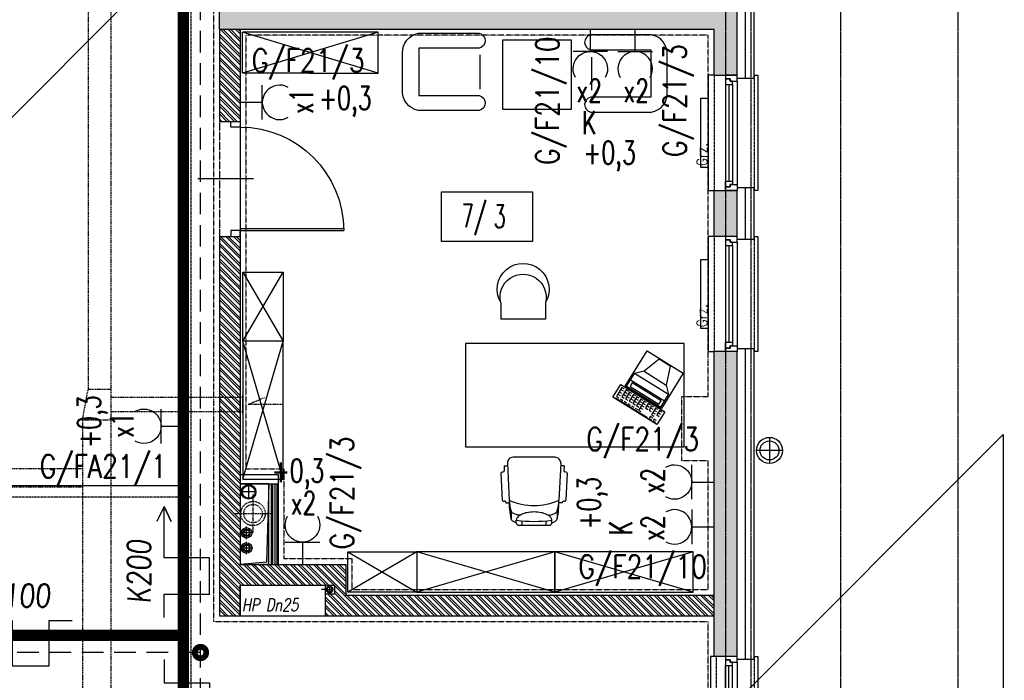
# Model space of a CAD drawing. Extents: x -7228 to 74941, y -112898 to 85621.
# Tile 127 of 256: x 52794 to 53650, y -53594 to -53020. Entities that reach past the tile are written whole.
import ezdxf
from ezdxf.enums import TextEntityAlignment as Align

# ---------------------------------------------------------------- set-up
doc = ezdxf.new("R2010")
doc.units = 0
for name, pattern in [('CENTER', [2, 1.25, -0.25, 0.25, -0.25]), ('DASHDOT', [1, 0.5, -0.25, 0, -0.25]), ('DASHED', [0.75, 0.5, -0.25]), ('DASHED2', [0.375, 0.25, -0.125]), ('DIVIDE', [31.75, 12.7, -6.35, 0, -6.35, 0, -6.35])]:
    doc.linetypes.add(name, pattern=pattern)
doc.layers.get('0').update_dxf_attribs({"color": 101, "linetype": 'CONTINUOUS'})
for name, color, linetype in [('Drz---drzwi', 5, 'CONTINUOUS'), ('E35', 6, 'CONTINUOUS'), ('E50', 3, 'CONTINUOUS'), ('E50kor', 3, 'CONTINUOUS'), ('E90kor', 6, 'CONTINUOUS'), ('Ins-co', 2, 'CONTINUOUS'), ('Ins-kan', 54, 'CONTINUOUS'), ('Ins-ppoz', 240, 'CONTINUOUS'), ('Ins-went', 141, 'CONTINUOUS'), ('Ins-wod', 4, 'CONTINUOUS'), ('Mco-piony', 10, 'CONTINUOUS'), ('Okn---okna', 5, 'CONTINUOUS'), ('Opis-pom', 6, 'CONTINUOUS'), ('Opis_pom_ramka', 6, 'CONTINUOUS'), ('Os-osie glowne', 1, 'CENTER'), ('Sc-beton', 7, 'CONTINUOUS'), ('Sc-beton-hatch', 86, 'CONTINUOUS'), ('Sc-cegla pustak', 42, 'CONTINUOUS'), ('Sc-cegla pustak-hatch', 8, 'CONTINUOUS'), ('Sc-gk', 120, 'CONTINUOUS'), ('Sc-izolacja term-styropian', 151, 'STYROPIAN-KA'), ('Sc-nadproza kon', 5, 'DASHED2'), ('Sc-silikat', 61, 'CONTINUOUS'), ('Suf-widok', 8, 'CONTINUOUS'), ('W-otwor-strop', 1, 'CONTINUOUS'), ('Wyp-meble', 155, 'CONTINUOUS')]:
    doc.layers.add(name, color=color, linetype=linetype)
doc.styles.add('IT12', font='ITALICT.SHX', dxfattribs={"width": 0.8, "height": 0.12})
doc.styles.add('KA wymiar', font='romans.shx', dxfattribs={"width": 0.6})
doc.styles.add('ROMANS', font='romans', dxfattribs={"width": 0.85})
doc.linetypes.add('BATTING', pattern='A,0.0001,-0.1,[134,ltypeshp.shx,S=0.1,R=0,X=-0.1,Y=0],-0.2,[134,ltypeshp.shx,S=0.1,R=180,X=0.1,Y=0],-0.1', length=0.4001)
doc.linetypes.add('STYROPIAN-KA', pattern='A,0.0001,-0.1,[135,ltypeshp.shx,S=0.1,R=0,X=-0.1,Y=0],0,[135,ltypeshp.shx,S=0.1,R=180,X=0.1,Y=0],-0.1', length=0.2001)

# ---------------------------------------------------------------- blocks, each defined once
blk = doc.blocks.new('_0630_DRZWI_90')
at = {"ltscale": 7}
for p, q in [((5, 8), (5, 98)), ((6.8, 8), (6.8, 97.98))]:
    blk.add_line(p, q, dxfattribs=at)
at = {"ltscale": 25}
for p, q in [((50, 19.7), (50, -28.9)), ((5, 8), (0, 8)), ((0, 8), (5, 8)), ((0, 0), (0, 8)), ((5, 0), (0, 0)), ((5, 0), (0, 0)), ((95, 8), (5, 8)), ((5, 8), (5, 0)), ((95, 8), (95, 0)), ((100, 8), (95, 8)), ((95, 0), (100, 0)), ((95, 0), (100, 0)), ((100, 0), (100, 8))]:
    blk.add_line(p, q, dxfattribs=at)
at = {"ltscale": 7}
blk.add_arc((5, 8), 90, 0, 90, dxfattribs=at)
blk = doc.blocks.new('_fiujgfkhjkgcj')
for p, q in [((-18, 0), (-23, 0)), ((-23, 0), (-23, -150)), ((15, 0), (18, 0)), ((18, 0), (18, -150)), ((-10, -142), (-10, -8)), ((-7, -142), (-7, -8)), ((-4, -142), (-4, -8)), ((0, -5), (0, -145)), ((-23, -150), (-18, -150)), ((18, -150), (15, -150))]:
    blk.add_line(p, q)
at = {"linetype": 'DASHED2'}
for p, q in [((-18, 0), (-18, -150)), ((15, 0), (15, -150))]:
    blk.add_line(p, q, dxfattribs=at)
for points in [[(0, -5), (0, 0), (-10, 0), (-10, -3), (-6, -3), (-6, -5)], [(-4, -8), (-4, -5), (-6, -5), (-6, -3), (-10, -3), (-10, -5), (-10, -8)], [(-4, -142), (-4, -145), (-6, -145), (-6, -147), (-10, -147), (-10, -145), (-10, -142)], [(0, -145), (0, -150), (-10, -150), (-10, -147), (-6, -147), (-6, -145)]]:
    blk.add_lwpolyline(points, close=True)
blk = doc.blocks.new('_jdhjxhgjshg')
at = {"linetype": 'DASHED2'}
for p, q in [((-10, 0), (-10, -100)), ((25, 0), (25, -100))]:
    blk.add_line(p, q, dxfattribs=at)
for p, q in [((0, -8), (0, -92)), ((3, -8), (3, -92)), ((6, -8), (6, -92)), ((10, -5), (10, -95))]:
    blk.add_line(p, q)
for points in [[(-10, 0), (-15, 0), (-15, -100), (-10, -100)], [(25, 0), (28, 0), (28, -100), (25, -100)]]:
    blk.add_lwpolyline(points)
for points in [[(10, -5), (10, 0), (0, 0), (0, -3), (4, -3), (4, -5)], [(6, -8), (6, -5), (4, -5), (4, -3), (0, -3), (0, -5), (0, -8)], [(6, -92), (6, -95), (4, -95), (4, -97), (0, -97), (0, -95), (0, -92)], [(10, -95), (10, -100), (0, -100), (0, -97), (4, -97), (4, -95)]]:
    blk.add_lwpolyline(points, close=True)
blk = doc.blocks.new('_opis_pom_metka')
at = {"layer": 'Opis_pom_ramka'}
blk.add_lwpolyline([(-33.13, 0), (32.87, 0), (32.87, -36), (-33.13, -36)], close=True, dxfattribs=at)
at = {"style": 'KA wymiar', "width": 0.6}
blk.add_attdef('KO/', text='', height=16.8, dxfattribs=at).set_placement((3.45, -25.87), align=Align.RIGHT)
blk.add_attdef('NR', (3.8, -26.16), '', height=16.8, dxfattribs=at)
blk = doc.blocks.new('_kdjkgjksjhgkfhh')
for p, q in [((0, 11.25), (0, -11.25)), ((-11.25, 0), (11.25, 0))]:
    blk.add_line(p, q)
for radius in [11.34, 8.25]:
    blk.add_circle((0, 0), radius)
blk = doc.blocks.new('sof11_r')
for p, q in [((19.98, 34.88), (19.38, 34.85)), ((19.38, 34.85), (19.53, 31.85)), ((20.87, 36.93), (20.93, 35.93)), ((45.17, 39.11), (21.82, 37.98)), ((46.23, 38.16), (46.28, 37.16)), ((51.6, 36.44), (47.33, 36.22)), ((51.6, 36.44), (51.76, 33.45)), ((2, 25.76), (4.37, 25.76)), ((12.61, 30.34), (5.61, 30.34)), ((53.8, 33.56), (21.8, 31.85)), ((59.07, -7.89), (59.07, 28.56)), ((0, 23.76), (0, -3.09)), ((2, -5.09), (4.37, -5.09)), ((12.61, -9.66), (5.61, -9.66)), ((19.38, -14.18), (19.53, -11.18)), ((19.98, -14.21), (19.38, -14.18)), ((20.87, -16.26), (20.93, -15.26)), ((53.8, -12.88), (21.8, -11.18)), ((46.23, -17.49), (46.28, -16.49)), ((51.6, -15.77), (47.33, -15.54)), ((51.6, -15.77), (51.76, -12.78)), ((45.17, -18.43), (21.82, -17.31))]:
    blk.add_line(p, q)
for points in [[(2.23, 25.76, -0.030204), (2.78, 27.41, -0.097163), (4.32, 29.79, -0.203453), (5.61, 30.34, -0.203453)], [(4.37, -5.09, 0.184283), (6.75, -4.18, 0.102242), (9.43, -0.57, 0.061197), (10.93, 4.08, 0.047488), (11.52, 10.34, 0.047488), (10.93, 16.59, 0.061197), (9.43, 21.24, 0.102242), (6.75, 24.85, 0.184283), (4.37, 25.76, 0.184283)], [(8.71, 22.55, -0.01879), (8.95, 24.41, -0.054131), (9.78, 27.41, -0.097163), (11.32, 29.79, -0.203453), (12.61, 30.34, -0.203453)], [(2.23, -5.09, 0.030204), (2.78, -6.74, 0.097163), (4.32, -9.12, 0.203453), (5.61, -9.66, 0.203453)], [(8.71, -1.88, 0.01879), (8.95, -3.74, 0.054131), (9.78, -6.74, 0.097163), (11.32, -9.12, 0.203453), (12.61, -9.66, 0.203453)]]:
    blk.add_lwpolyline(points, format="xyb")
for centre, radius, start, end in [((19.93, 35.88), 1, 273.04478, 3.04478), ((21.87, 36.99), 1, 93.04478, 183.04478), ((45.23, 38.11), 1, 3.04478, 93.04478), ((47.28, 37.21), 1, 183.04478, 273.04478), ((2, 23.76), 2, 90, 180), ((122.88, 10.34), 119.5, 172.58553, 187.41447), ((18.77, -22.91), 54.85, 86.83081, 103.88055), ((21.41, 5.61), 26.24, 89.1562, 109.59965), ((68.33, 10.34), 51.27, 155.1826, 204.8174), ((54.07, 28.56), 5, 0, 93.04478), ((1.91, 14.05), 6.89, 73.91414, 106.08586), ((1.91, 6.62), 6.89, 253.91414, 286.08586), ((2, -3.09), 2, 180, 270), ((54.07, -7.89), 5, 266.95522, 0), ((18.77, 43.58), 54.85, 256.11945, 273.16919), ((21.41, 15.06), 26.24, 250.40035, 270.8438), ((19.93, -15.21), 1, 356.95522, 86.95522), ((21.87, -16.31), 1, 176.95522, 266.95522), ((47.28, -16.54), 1, 86.95522, 176.95522), ((45.23, -17.44), 1, 266.95522, 356.95522)]:
    blk.add_arc(centre, radius, start, end)
blk = doc.blocks.new('W046')
for p, q in [((0, 20.9), (0, 0)), ((56.2, 20.9), (56.2, 0)), ((0, 0), (56.2, 0))]:
    blk.add_line(p, q)
for centre, radius, start, end in [((28.1, 37.4), 32.6, 329.5569, 210.4431), ((28.1, 27.7), 28.9, 346.3666, 193.6334)]:
    blk.add_arc(centre, radius, start, end)
blk = doc.blocks.new('C003')
for p, q in [((16.69, 49.33), (11.11, 33.43)), ((28.12, 49.33), (16.69, 49.33)), ((28.12, 49.33), (33.7, 33.43)), ((11.11, 33.43), (4.99, 27.58)), ((4.99, 14.53), (4.99, 27.58)), ((39.82, 27.58), (4.99, 27.58)), ((11.11, 33.43), (33.7, 33.43)), ((33.7, 33.43), (39.82, 27.58)), ((39.82, 14.53), (39.82, 27.58)), ((4.99, 20.88), (39.82, 20.88)), ((4.99, 14.53), (39.82, 14.53))]:
    blk.add_line(p, q)
for points in [[(3.93, 13.95), (3.93, 50), (40.89, 50), (40.89, 13.95)], [(7.62, 19.57), (7.62, 15.91), (37.19, 15.91), (37.19, 19.57)], [(0, 13.07), (45, 13.07), (45, 0), (0, 0)]]:
    blk.add_lwpolyline(points, close=True)
for points in [[(4.5, 11.43), (2.12, 11.43), (2.12, 4.66), (4.5, 4.66)], [(2.12, 9.38), (4.52, 9.38)], [(8.69, 11.43), (6.31, 11.43), (6.31, 4.66), (8.69, 4.66)], [(6.31, 9.38), (8.71, 9.38)], [(12.34, 11.43), (9.96, 11.43), (9.96, 4.66), (12.34, 4.66)], [(9.96, 9.38), (12.36, 9.38)], [(16.17, 11.43), (13.8, 11.43), (13.8, 4.66), (16.17, 4.66)], [(13.8, 9.38), (16.2, 9.38)], [(19.83, 11.43), (17.45, 11.43), (17.45, 4.66), (19.83, 4.66)], [(17.45, 9.38), (19.85, 9.38)], [(23.66, 11.43), (21.28, 11.43), (21.28, 4.66), (23.66, 4.66)], [(21.28, 9.38), (23.68, 9.38)], [(27.22, 11.43), (24.84, 11.43), (24.84, 4.66), (27.22, 4.66)], [(24.84, 9.38), (27.24, 9.38)], [(31.32, 11.43), (28.94, 11.43), (28.94, 7.04), (31.32, 7.04)], [(28.94, 9.38), (31.34, 9.38)], [(34.89, 11.43), (32.51, 11.43), (32.51, 7.04), (34.89, 7.04)], [(32.51, 9.38), (34.91, 9.38)], [(38.81, 11.43), (36.43, 11.43), (36.43, 4.66), (38.81, 4.66)], [(36.43, 9.38), (38.83, 9.38)], [(42.82, 11.43), (40.44, 11.43), (40.44, 7.04), (42.82, 7.04)], [(40.44, 9.38), (42.84, 9.38)], [(2.12, 7.06), (4.52, 7.06)], [(2.12, 4.66), (2.12, 2.24), (4.52, 2.24)], [(2.13, 0.81), (34.83, 0.81)], [(6.31, 7.06), (8.71, 7.06)], [(6.32, 2.23), (8.81, 2.23)], [(9.96, 7.06), (12.36, 7.06)], [(10.06, 2.23), (12.55, 2.23)], [(13.8, 7.06), (16.2, 7.06)], [(13.89, 2.23), (16.39, 2.23)], [(17.45, 7.06), (19.85, 7.06)], [(17.54, 2.23), (20.04, 2.23)], [(21.28, 7.06), (23.68, 7.06)], [(21.38, 2.23), (23.87, 2.23)], [(24.84, 7.06), (27.24, 7.06)], [(24.84, 4.66), (24.84, 2.24), (27.24, 2.24)], [(38.86, 2.87), (36.39, 2.87), (36.39, 0.97), (38.86, 0.97)], [(36.43, 7.06), (38.83, 7.06)], [(42.85, 2.84), (40.44, 2.84), (40.44, 0.97), (42.81, 0.97)]]:
    blk.add_lwpolyline(points)
blk = doc.blocks.new('sza025_r')
for p, q in [((0, 35.74), (118, 0)), ((0, 0), (118, 35.74)), ((0, 35.74), (0, 0)), ((60, 35.74), (0, 35.74)), ((60, 35.74), (118, 35.74)), ((118, 35.74), (118, 0)), ((0, 0), (118, 0))]:
    blk.add_line(p, q)
blk = doc.blocks.new('A$C59F8734F')
at = {"layer": 'Wyp-meble'}
for p, q in [((2396.43, 3502.79), (2396.43, 3472.97)), ((2493.58, 3500.88), (2493.58, 3472.21)), ((2190.28, 3314.01), (2225.28, 3254.01)), ((2190.28, 3254.01), (2225.28, 3314.01)), ((2225.28, 3134.01), (2190.28, 3254.01)), ((2190.28, 3134.01), (2225.28, 3254.01)), ((2341.74, 3070.83), (2281.74, 3035.83)), ((2281.74, 3070.83), (2341.74, 3035.83)), ((2461.74, 3070.83), (2341.74, 3035.83)), ((2461.74, 3035.83), (2341.74, 3070.83)), ((2581.74, 3070.83), (2461.74, 3035.83)), ((2581.74, 3035.83), (2461.74, 3070.83))]:
    blk.add_line(p, q, dxfattribs=at)
for points in [[(2343.35, 3467.37), (2395.8, 3467.37, -0.814277), (2395.8, 3454.53), (2343.14, 3454.53, -0.403655), (2329.21, 3472.6), (2329.21, 3504.17, -0.380123), (2343.14, 3521.59), (2395.8, 3521.59, -0.804356), (2395.8, 3508.53), (2343.45, 3508.53)], [(2545.21, 3465.96), (2492.77, 3465.96, 0.814277), (2492.77, 3453.11), (2545.43, 3453.11, 0.403655), (2559.35, 3471.19), (2559.35, 3502.76, 0.380123), (2545.43, 3520.18), (2492.77, 3520.18, 0.804356), (2492.77, 3507.12), (2545.11, 3507.12)]]:
    blk.add_lwpolyline(points, format="xyb", close=True, dxfattribs=at)
for points in [[(2416.17, 3455.58), (2476.17, 3455.58), (2476.17, 3515.58), (2416.17, 3515.58)], [(2190.28, 3314.01), (2225.28, 3314.01), (2225.28, 3254.01), (2190.28, 3254.01)], [(2225.28, 3254.01), (2190.28, 3254.01), (2190.28, 3134.01), (2225.28, 3134.01)], [(2384, 3162), (2574, 3162), (2574, 3252), (2384, 3252)], [(2341.74, 3070.83), (2341.74, 3035.83), (2281.74, 3035.83), (2281.74, 3070.83)], [(2341.74, 3070.83), (2341.74, 3035.83), (2461.74, 3035.83), (2461.74, 3070.83)], [(2461.74, 3070.83), (2461.74, 3035.83), (2581.74, 3035.83), (2581.74, 3070.83)]]:
    blk.add_lwpolyline(points, close=True, dxfattribs=at)
for name, p, rotation in [('sza025_r', (2307.89, 3522.48), 180), ('C003', (2512.13, 3205.17), 328.2416285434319), ('sof11_r', (2453.88, 3093.98), 90)]:
    blk.add_blockref(name, p, dxfattribs=dict(at, rotation=rotation))
at = {"layer": 'Wyp-meble', "xscale": -0.6929999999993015, "yscale": 0.6929999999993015, "zscale": 0.6930000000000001}
blk.add_blockref('W046', (2453.48, 3273.01), dxfattribs=at)
blk = doc.blocks.new('g2')
at = {"layer": 'E35'}
blk.add_line((15, 19.27), (-15, 19.27), dxfattribs=at)
blk.add_arc((0, 34.27), 15, 150, 30, dxfattribs=at)
at = {"layer": 'E50'}
blk.add_line((0, 19.27), (0, 0), dxfattribs=at)

msp = doc.modelspace()

# ---------------------------------------------------------------- hatches: boundary and pattern name
at = {"layer": 'Sc-beton-hatch'}
h = msp.add_hatch(dxfattribs=at)
h.set_pattern_fill('ANSI33', color=256, style=0)
h.paths.add_polyline_path([(51487.547, -51608.711), (51427.547, -51608.711), (51427.547, -51668.711), (51447.547, -51668.711), (51447.547, -51628.711), (51487.547, -51628.711)])
h.paths.add_polyline_path([(51822.547, -51608.711), (51722.547, -51608.711), (51722.547, -51628.711), (51762.547, -51628.711), (51762.547, -52190.711), (51782.547, -52190.711), (51782.547, -52038.711), (52169.547, -52038.711), (52169.547, -52018.711), (51782.547, -52018.711), (51782.547, -51628.711), (51822.547, -51628.711)])
h.paths.add_polyline_path([(51447.547, -51939.711), (51427.547, -51939.711), (51427.547, -52039.711), (51447.547, -52039.711)])
h.paths.add_polyline_path([(52347.547, -51608.711), (52268.547, -51608.711), (52268.547, -51628.711), (52347.547, -51628.711)])
h.paths.add_polyline_path([(52787.547, -51608.711), (52687.547, -51608.711), (52687.547, -51628.711), (52727.547, -51628.711), (52727.547, -51827.711), (52747.547, -51827.711), (52747.547, -51628.711), (52787.547, -51628.711)])
h.paths.add_polyline_path([(52807.547, -52018.711), (52747.547, -52018.711), (52747.547, -51927.711), (52727.547, -51927.711), (52727.547, -52018.711), (52599.485, -52018.711), (52599.485, -52038.711), (52807.547, -52038.711)])
h.paths.add_polyline_path([(52499.485, -52018.711), (52269.547, -52018.711), (52269.547, -52038.711), (52499.485, -52038.711)])
h.paths.add_polyline_path([(52747.547, -52350.711), (52712.547, -52350.711), (52712.547, -52385.711), (52747.547, -52385.711)])
h.paths.add_polyline_path([(53417.547, -51508.711), (53397.547, -51508.711), (53397.547, -51608.711), (53347.547, -51608.711), (53347.547, -51628.711), (53397.547, -51628.711), (53397.547, -52018.711), (52907.547, -52018.711), (52907.547, -52038.711), (53397.547, -52038.711), (53397.547, -52438.711), (53417.547, -52438.711)])
h.paths.add_polyline_path([(53439.547, -51508.711), (53419.547, -51508.711), (53419.547, -52278.711), (53439.547, -52278.711)])
h.paths.add_polyline_path([(53417.547, -52708.711), (53397.547, -52708.711), (53397.547, -52778.711), (53417.547, -52778.711)])
h.paths.add_polyline_path([(53417.547, -52858.711), (53397.547, -52858.711), (53397.547, -53008.711), (52967.547, -53008.711), (52967.547, -53028.711), (53397.547, -53028.711), (53397.547, -53068.711), (53417.547, -53068.711)])
h.paths.add_polyline_path([(53417.547, -53168.711), (53397.547, -53168.711), (53397.547, -53208.711), (53417.547, -53208.711)])
h.paths.add_polyline_path([(53417.547, -53308.711), (53397.547, -53308.711), (53397.547, -53573.711), (53417.547, -53573.711)])
h.paths.add_polyline_path([(52747.547, -53008.711), (52727.547, -53008.711), (52727.547, -53028.711), (52727.547, -53323.711), (52707.547, -53323.711), (52707.547, -53343.711), (52747.547, -53343.711)])
h.paths.add_polyline_path([(52727.547, -53008.711), (52707.547, -53008.711), (52707.547, -53028.711), (52727.547, -53028.711)], flags=16)
h.paths.add_polyline_path([(52573.547, -53323.711), (52520.547, -53323.711), (52520.547, -53028.711), (52505.547, -53028.711), (52505.547, -53323.711), (52485.547, -53323.711), (52485.547, -53343.711), (52573.547, -53343.711)])
h.paths.add_polyline_path([(52573.547, -53008.711), (52485.547, -53008.711), (52485.547, -53028.711), (52573.547, -53028.711)])
h.paths.add_polyline_path([(52351.547, -53008.711), (52298.547, -53008.711), (52298.547, -53028.711), (52351.547, -53028.711)], flags=17)
h.paths.add_polyline_path([(52298.547, -53008.711), (51987.547, -53008.711), (51987.547, -52350.711), (51900.047, -52350.711), (51900.047, -52370.711), (51967.547, -52370.711), (51967.547, -53008.711), (51447.547, -53008.711), (51447.547, -52968.711), (51427.547, -52968.711), (51427.547, -53068.711), (51447.547, -53068.711), (51447.547, -53028.711), (51967.547, -53028.711), (51967.547, -53538.711), (51987.547, -53538.711), (51987.547, -53028.711), (52278.547, -53028.711), (52278.547, -53343.711), (52298.547, -53343.711), (52351.547, -53343.711), (52351.547, -53323.711), (52298.547, -53323.711)])
h.paths.add_polyline_path([(51800.047, -52350.711), (51782.547, -52350.711), (51782.547, -52345.711), (51762.547, -52345.711), (51762.547, -52350.711), (51447.547, -52350.711), (51447.547, -52330.711), (51427.547, -52330.711), (51427.547, -52568.711), (51447.547, -52568.711), (51447.547, -52370.711), (51800.047, -52370.711)])
h.paths.add_polyline_path([(51447.547, -52718.711), (51427.547, -52718.711), (51427.547, -52818.711), (51447.547, -52818.711)])
h.paths.add_polyline_path([(51447.547, -53218.711), (51427.547, -53218.711), (51427.547, -53415.711), (51447.547, -53415.711)], flags=17)
h.paths.add_polyline_path([(51447.547, -53505.711), (51427.547, -53505.711), (51427.547, -53548.711), (51447.547, -53548.711)])
h.paths.add_polyline_path([(52024.547, -53758.711), (51447.547, -53758.711), (51447.547, -53698.711), (51427.547, -53698.711), (51427.547, -53778.711), (52024.547, -53778.711)])
h.paths.add_polyline_path([(52787.547, -53758.711), (52174.547, -53758.711), (52174.547, -53778.711), (52727.547, -53778.711), (52727.547, -54010.711), (52747.547, -54010.711), (52747.547, -53778.711), (52787.547, -53778.711)])
h.paths.add_polyline_path([(53025.547, -53758.711), (52922.547, -53758.711), (52922.547, -53778.711), (53025.547, -53778.711)])
h.paths.add_polyline_path([(53244.547, -53758.711), (53150.547, -53758.711), (53150.547, -53778.711), (53244.547, -53778.711)])
h.paths.add_polyline_path([(53417.547, -53723.711), (53397.547, -53723.711), (53397.547, -53758.711), (53349.547, -53758.711), (53349.547, -53778.711), (53397.547, -53778.711), (53397.547, -54383.711), (53417.547, -54383.711)])
h.paths.add_polyline_path([(52747.547, -54110.711), (52727.547, -54110.711), (52727.547, -54305.711), (52747.547, -54305.711)])
h.paths.add_polyline_path([(52747.547, -54405.711), (52727.547, -54405.711), (52727.547, -54508.711), (52314.153, -54508.711, -0.1551034), (52317.392, -54518.903, -0.1483474), (52314.417, -54528.711), (52727.547, -54528.711), (52727.547, -54588.711), (52747.547, -54588.711)])
h.paths.add_polyline_path([(52314.153, -54508.711), (52312.287, -54508.711), (52312.287, -54528.711), (52314.417, -54528.711, 0.1483474), (52317.392, -54518.903, 0.1551034)])
h.paths.add_polyline_path([(52287.287, -54508.711), (52285.327, -54508.711, 0.1551034), (52282.087, -54518.903, 0.1483474), (52285.062, -54528.711), (52287.287, -54528.711)])
h.paths.add_polyline_path([(52285.327, -54508.711), (52218.547, -54508.711), (52218.547, -54528.711), (52285.062, -54528.711, -0.1483474), (52282.087, -54518.903, -0.1551034)])
h.paths.add_polyline_path([(51997.547, -54508.711), (51987.547, -54508.711), (51947.547, -54508.711), (51947.547, -54533.711), (51987.547, -54533.711), (51997.547, -54533.711)])
h.paths.add_polyline_path([(51507.547, -54508.711), (51427.547, -54508.711), (51427.547, -54528.711), (51507.547, -54528.711)])
h.paths.add_polyline_path([(51547.547, -55013.711), (51527.547, -55013.711), (51527.547, -55046.711), (51547.547, -55046.711)])
h.paths.add_polyline_path([(52790.547, -55158.711), (52747.547, -55158.711), (52747.547, -55068.711), (52727.547, -55068.711), (52727.547, -55158.711), (51547.547, -55158.711), (51547.547, -55143.711), (51527.547, -55143.711), (51527.547, -55158.711), (51287.547, -55158.711), (51287.547, -55183.711), (52790.547, -55183.711)])
h.paths.add_polyline_path([(51237.547, -55158.711), (51187.547, -55158.711), (51187.547, -55183.711), (51237.547, -55183.711)])
h.paths.add_polyline_path([(51137.547, -55158.711), (51087.547, -55158.711), (51087.547, -55183.711), (51137.547, -55183.711)])
h.paths.add_polyline_path([(51037.547, -55158.711), (50987.547, -55158.711), (50987.547, -55183.711), (51037.547, -55183.711)])
h.paths.add_polyline_path([(50937.547, -55158.711), (50897.547, -55158.711), (50897.547, -56065.711), (50997.547, -56065.711), (50997.547, -56080.711), (51017.547, -56080.711), (51017.547, -56045.711), (50917.547, -56045.711), (50917.547, -55183.711), (50937.547, -55183.711)])
h.paths.add_polyline_path([(51602.547, -56198.711), (51017.547, -56198.711), (51017.547, -56180.711), (50997.547, -56180.711), (50997.547, -56198.711), (50797.547, -56198.711), (50797.547, -56553.711), (51527.547, -56553.711), (51527.547, -56593.711), (51547.547, -56593.711), (51547.547, -56553.711), (51599.547, -56553.711), (51599.547, -56533.711), (51547.547, -56533.711), (51547.547, -56378.711), (51527.547, -56378.711), (51527.547, -56533.711), (50817.547, -56533.711), (50817.547, -56218.711), (51527.547, -56218.711), (51527.547, -56228.711), (51547.547, -56228.711), (51547.547, -56218.711), (51602.547, -56218.711)])
h.paths.add_polyline_path([(52327.547, -56533.711), (51827.547, -56533.711), (51827.547, -56445.711), (51807.547, -56445.711), (51807.547, -56533.711), (51754.547, -56533.711), (51754.547, -56553.711), (51807.547, -56553.711), (51807.547, -56593.711), (51827.547, -56593.711), (51827.547, -56553.711), (52327.547, -56553.711)])
h.paths.add_polyline_path([(52507.547, -56198.711), (51752.547, -56198.711), (51752.547, -56218.711), (52507.547, -56218.711)])
h.paths.add_polyline_path([(52794.547, -56533.711), (52747.547, -56533.711), (52747.547, -56419.211), (52727.547, -56419.211), (52727.547, -56533.711), (52607.547, -56533.711), (52607.547, -56553.711), (52794.547, -56553.711)])
h.paths.add_polyline_path([(52819.547, -56528.711), (52794.547, -56528.711), (52794.547, -56553.711), (52819.547, -56553.711)])
h.paths.add_polyline_path([(52747.547, -55693.711), (52727.547, -55693.711), (52727.547, -56289.211), (52747.547, -56289.211)])
h.paths.add_polyline_path([(52970.047, -56528.711), (52945.047, -56528.711), (52945.047, -56553.711), (52970.047, -56553.711)])
h.paths.add_polyline_path([(53120.047, -56528.711), (53095.047, -56528.711), (53095.047, -56553.711), (53120.047, -56553.711)])
h.paths.add_polyline_path([(53270.047, -56528.711), (53245.047, -56528.711), (53245.047, -56553.711), (53270.047, -56553.711)])
h.paths.add_polyline_path([(53382.547, -56533.711), (53337.547, -56533.711), (53337.547, -56553.711), (53382.547, -56553.711)])
h.paths.add_polyline_path([(53417.547, -56518.711), (53382.547, -56518.711), (53382.547, -56553.711), (53417.547, -56553.711)])
h.paths.add_polyline_path([(53417.547, -56456.711), (53397.547, -56456.711), (53397.547, -56518.711), (53417.547, -56518.711)])
h.paths.add_polyline_path([(53417.547, -56381.211), (53392.547, -56381.211), (53392.547, -56406.211), (53417.547, -56406.211)])
h.paths.add_polyline_path([(53417.547, -56231.211), (53392.547, -56231.211), (53392.547, -56256.211), (53417.547, -56256.211)])
h.paths.add_polyline_path([(53417.547, -56081.211), (53392.547, -56081.211), (53392.547, -56106.211), (53417.547, -56106.211)])
h.paths.add_polyline_path([(53417.547, -55931.211), (53392.547, -55931.211), (53392.547, -55956.211), (53417.547, -55956.211)])
h.paths.add_polyline_path([(53417.547, -55806.211), (53397.547, -55806.211), (53397.547, -55826.211), (53417.547, -55826.211)])
h.paths.add_polyline_path([(53417.547, -55781.211), (53392.547, -55781.211), (53392.547, -55806.211), (53417.547, -55806.211)])
h.paths.add_polyline_path([(53417.547, -55598.711), (53397.547, -55598.711), (53397.547, -55781.211), (53417.547, -55781.211)])
h.paths.add_polyline_path([(53417.547, -55398.711), (53382.547, -55398.711), (53382.547, -55363.711), (53362.547, -55363.711), (53362.547, -55418.711), (53397.547, -55418.711), (53397.547, -55448.711), (53417.547, -55448.711)])
h.paths.add_polyline_path([(53382.547, -55103.211), (53362.547, -55103.211), (53362.547, -55158.711), (52925.547, -55158.711), (52925.547, -55183.711), (53362.547, -55183.711), (53362.547, -55213.711), (53382.547, -55213.711), (53382.547, -55183.711)])
h.paths.add_polyline_path([(52747.547, -54693.711), (52727.547, -54693.711), (52727.547, -54918.711), (52747.547, -54918.711)])
h.paths.add_polyline_path([(53382.547, -54696.711), (53417.547, -54696.711), (53417.547, -54653.711), (53397.547, -54653.711), (53397.547, -54676.711), (53362.547, -54676.711), (53362.547, -54983.211), (53382.547, -54983.211)])
h.paths.add_polyline_path([(53417.547, -54483.711), (53397.547, -54483.711), (53397.547, -54553.711), (53417.547, -54553.711)])
at = {"layer": 'Sc-cegla pustak-hatch'}
h = msp.add_hatch(dxfattribs=at)
h.set_pattern_fill('ANSI32', color=256, scale=0.5, angle=90, style=0)
h.paths.add_polyline_path([(51447.547, -52310.711), (51427.547, -52310.711), (51427.547, -52330.711), (51447.547, -52330.711)])
h.paths.add_polyline_path([(52347.547, -51628.711), (52329.547, -51628.711), (52329.547, -51827.711), (52347.547, -51827.711)])
h.paths.add_polyline_path([(52472.547, -51947.711), (52347.547, -51947.711), (52347.547, -51927.711), (52329.547, -51927.711), (52329.547, -52018.711), (52347.547, -52018.711), (52347.547, -51965.711), (52454.547, -51965.711), (52454.547, -52018.711), (52472.547, -52018.711)])
h.paths.add_polyline_path([(53066.547, -52038.711), (53048.547, -52038.711), (53048.547, -52090.711), (52985.547, -52090.711), (52985.547, -52038.711), (52967.547, -52038.711), (52967.547, -52113.711), (52985.547, -52113.711), (52985.547, -52108.711), (53066.547, -52108.711)])
h.paths.add_polyline_path([(52985.547, -52213.711), (52967.547, -52213.711), (52967.547, -52888.711), (52985.547, -52888.711), (52985.547, -52758.711), (53397.547, -52758.711), (53397.547, -52740.711), (52985.547, -52740.711)])
h.paths.add_polyline_path([(52985.547, -53028.711), (52967.547, -53028.711), (52967.547, -53108.711), (52985.547, -53108.711)])
h.paths.add_polyline_path([(52985.547, -52988.711), (52967.547, -52988.711), (52967.547, -53008.711), (52985.547, -53008.711)])
h.paths.add_polyline_path([(52985.547, -53208.711), (52967.547, -53208.711), (52967.547, -53538.711), (52985.547, -53538.711), (52985.547, -53511.711), (53067.547, -53511.711), (53067.547, -53519.711), (53059.547, -53519.711), (53059.547, -53538.711), (53397.547, -53538.711), (53397.547, -53520.711), (53077.547, -53520.711), (53077.547, -53493.711), (52985.547, -53493.711)])
h.paths.add_polyline_path([(52296.547, -53510.711), (52278.547, -53510.711), (52278.547, -53520.711), (52095.547, -53520.711), (52095.547, -53252.711), (52077.547, -53252.711), (52077.547, -53520.711), (51987.547, -53520.711), (51987.547, -53538.711), (52278.547, -53538.711), (52278.547, -53581.211), (52296.547, -53581.211)])
h.paths.add_polyline_path([(52296.547, -53343.711), (52278.547, -53343.711), (52278.547, -53410.711), (52296.547, -53410.711)])
h.paths.add_polyline_path([(51967.547, -53520.711), (51942.547, -53520.711), (51942.547, -53538.711), (51967.547, -53538.711)])
h.paths.add_polyline_path([(51842.547, -53520.711), (51447.547, -53520.711), (51447.547, -53538.711), (51842.547, -53538.711)])
h.paths.add_polyline_path([(51445.547, -53778.711), (51427.547, -53778.711), (51427.547, -53898.711), (51445.547, -53898.711)])
h.paths.add_polyline_path([(51445.547, -54048.711), (51427.547, -54048.711), (51427.547, -54113.711), (51445.547, -54113.711)])
h.paths.add_polyline_path([(51445.547, -54263.711), (51427.547, -54263.711), (51427.547, -54328.711), (51445.547, -54328.711)])
h.paths.add_polyline_path([(51445.547, -54478.711), (51427.547, -54478.711), (51427.547, -54508.711), (51445.547, -54508.711)])
h.paths.add_polyline_path([(51445.547, -54528.711), (51427.547, -54528.711), (51427.547, -54543.711), (51445.547, -54543.711)])
h.paths.add_polyline_path([(51445.547, -54693.711), (51427.547, -54693.711), (51427.547, -54758.711), (51445.547, -54758.711)])
h.paths.add_polyline_path([(51445.547, -54908.711), (51427.547, -54908.711), (51427.547, -55031.711), (51527.547, -55031.711), (51527.547, -55013.711), (51445.547, -55013.711)])
h.paths.add_polyline_path([(52352.547, -54886.711), (52296.547, -54886.711), (52296.547, -54536.264, -0.2026768), (52285.062, -54528.711), (52278.547, -54528.711), (52278.547, -54904.711), (52352.547, -54904.711)])
h.paths.add_polyline_path([(52727.547, -54886.711), (52527.547, -54886.711), (52527.547, -54528.711), (52509.547, -54528.711), (52509.547, -54886.711), (52452.547, -54886.711), (52452.547, -54904.711), (52727.547, -54904.711)])
h.paths.add_polyline_path([(52727.547, -54210.711), (52369.547, -54210.711), (52369.547, -54127.711), (52296.547, -54127.711), (52296.547, -53778.711), (52278.547, -53778.711), (52278.547, -54508.711), (52285.327, -54508.711, -0.1958107), (52296.547, -54501.541), (52296.547, -54145.711), (52351.547, -54145.711), (52351.547, -54508.711), (52369.547, -54508.711), (52369.547, -54228.711), (52727.547, -54228.711)])
h.paths.add_polyline_path([(52296.547, -54501.541, 0.1514484), (52287.287, -54506.391), (52296.547, -54506.391)], flags=17)
h.paths.add_polyline_path([(52296.547, -54506.391), (52287.287, -54506.391), (52287.287, -54508.711), (52296.547, -54508.711)], flags=17)
h.paths.add_polyline_path([(52507.547, -55183.711), (52489.547, -55183.711), (52489.547, -55213.711), (52507.547, -55213.711)])
h.paths.add_polyline_path([(52507.547, -55363.711), (52489.547, -55363.711), (52489.547, -56198.711), (52507.547, -56198.711)])
h.paths.add_polyline_path([(52790.547, -55693.711), (52747.547, -55693.711), (52747.547, -55711.711), (52790.547, -55711.711)])
h.paths.add_polyline_path([(53197.547, -55693.711), (52985.547, -55693.711), (52967.547, -55693.711), (52940.547, -55693.711), (52940.547, -55711.711), (53197.547, -55711.711)])
h.paths.add_polyline_path([(52985.547, -55418.711), (53207.547, -55418.711), (53207.547, -55400.711), (52967.547, -55400.711), (52967.547, -55693.711), (52985.547, -55693.711)])
h.paths.add_polyline_path([(53362.547, -55400.711), (53307.547, -55400.711), (53307.547, -55418.711), (53362.547, -55418.711)])
h.paths.add_polyline_path([(52985.547, -55018.711), (52967.547, -55018.711), (52967.547, -55158.711), (52985.547, -55158.711)])
h.paths.add_polyline_path([(52985.547, -54694.711), (53362.547, -54694.711), (53362.547, -54676.711), (52985.547, -54676.711), (52985.547, -54405.711), (52967.547, -54405.711), (52967.547, -54918.711), (52985.547, -54918.711)])
h.paths.add_polyline_path([(53397.547, -54210.711), (53012.547, -54210.711), (53012.547, -54118.711), (52985.547, -54118.711), (52985.547, -54096.711), (52967.547, -54096.711), (52967.547, -54136.711), (52994.547, -54136.711), (52994.547, -54210.711), (52967.547, -54210.711), (52967.547, -54305.711), (52985.547, -54305.711), (52985.547, -54228.711), (53397.547, -54228.711)])
h.paths.add_polyline_path([(52985.547, -53778.711), (52967.547, -53778.711), (52967.547, -54006.711), (52985.547, -54006.711)])
h.paths.add_polyline_path([(52296.547, -53716.211), (52278.547, -53716.211), (52278.547, -53758.711), (52296.547, -53758.711)])
at = {"layer": 'W-otwor-strop'}
msp.add_hatch(color=256, dxfattribs=at).paths.add_polyline_path([(52985.547, -53493.711), (53010.547, -53493.711), (53010.547, -53423.711), (53008.547, -53491.711)])

# ---------------------------------------------------------------- linework, layer by layer
at = {"layer": 'E35'}
for p, q in [((52309.369, -53582.489), (53649.959, -52241.899)), ((53649.014, -53380.744), (53008.047, -54021.711)), ((53649.014, -53380.744), (53649.014, -54141.738))]:
    msp.add_line(p, q, dxfattribs=at)
at = {"layer": 'E50kor', "linetype": 'DASHED2', "ltscale": 75}
for p, q in [((52951.076, -55355.101), (52951.076, -52048.266)), ((52951.076, -53570.355), (51514.771, -53570.355))]:
    msp.add_line(p, q, dxfattribs=at)
at = {"layer": 'E50kor', "const_width": 10}
for points in [[(52936.076, -55340.101), (52936.076, -52063.266)], [(52936.076, -53555.355), (51514.771, -53555.355)]]:
    msp.add_lwpolyline(points, dxfattribs=at)
at = {"layer": 'E50kor', "linetype": 'DASHED2', "const_width": 10}
msp.add_lwpolyline([(52948.576, -53570.355, 1), (52953.576, -53570.355, 1)], format="xyb", close=True, dxfattribs=at)
at = {"layer": 'E90kor', "ltscale": 15}
for points in [[(52919.425, -53539.916), (52919.425, -53519.59), (52958.833, -53519.59), (52958.833, -53487.977), (52919.425, -53487.977), (52919.425, -53443.424), (52925.665, -53456.588), (52919.425, -53443.424), (52913.185, -53456.588)], [(52839.49, -53542.698), (52819.165, -53542.698), (52819.165, -53582.106), (52787.551, -53582.106), (52787.551, -53542.698), (52742.998, -53542.698), (52756.163, -53548.938), (52742.998, -53542.698), (52756.163, -53536.458)], [(52919.425, -53576.412), (52919.425, -53596.737), (52958.833, -53596.737), (52958.833, -53628.351), (52919.425, -53628.351), (52919.425, -53672.904), (52925.665, -53659.74), (52919.425, -53672.904), (52913.185, -53659.74)]]:
    msp.add_lwpolyline(points, dxfattribs=at)
at = {"layer": 'Ins-co'}
for p, q in [((52932.547, -52133.298), (52932.547, -54015.578)), ((52932.547, -53425.47), (52452.553, -53425.47)), ((52991.112, -53471.792, 0), (52991.112, -53460.892, 0)), ((52996.562, -53466.342, 0), (52985.662, -53466.342, 0)), ((52996.563, -53479.505, 0), (52985.663, -53479.505, 0)), ((52991.113, -53484.955, 0), (52991.113, -53474.055, 0)), ((52991.113, -53479.505, 0), (52991.113, -53479.505, 0))]:
    msp.add_line(p, q, dxfattribs=at)
at = {"layer": 'Ins-co', "linetype": 'DASHED', "ltscale": 0.5}
for p, q in [((52942.547, -52243.619), (52942.547, -53435.47)), ((52942.547, -53435.47), (52442.553, -53435.47)), ((52942.547, -53435.47), (52942.547, -54025.578))]:
    msp.add_line(p, q, dxfattribs=at)
at = {"layer": 'Ins-co'}
for points in [[(53386.049, -53088.711), (53392.449, -53088.711), (53392.449, -53148.711), (53386.049, -53148.711)], [(53386.049, -53228.711), (53392.449, -53228.711), (53392.449, -53288.711), (53386.049, -53288.711)]]:
    msp.add_lwpolyline(points, close=True, dxfattribs=at)
for centre, radius in [((52991.112, -53466.342, 0), 4.53), ((52991.112, -53466.342, 0), 3.2), ((52991.112, -53466.342, 0), 2.6), ((52991.113, -53479.505, 0), 4.53), ((52991.113, -53479.505, 0), 3.2), ((52991.113, -53479.505, 0), 2.6)]:
    msp.add_circle(centre, radius, dxfattribs=at)
at = {"layer": 'Ins-kan', "linetype": 'Continuous', "ltscale": 0.3}
for p, q in [((52992.946, -53437.117), (52992.946, -53424.517)), ((52999.246, -53430.817), (52986.646, -53430.817))]:
    msp.add_line(p, q, dxfattribs=at)
for radius in [6.3, 5.5]:
    msp.add_circle((52992.946, -53430.817), radius, dxfattribs=at)
at = {"layer": 'Ins-ppoz'}
for p, q in [((53061.263, -53515.52), (53056.399, -53515.52)), ((53060.263, -53515.52), (53066.263, -53515.52)), ((53063.263, -53512.52), (53063.263, -53518.52))]:
    msp.add_line(p, q, dxfattribs=at)
msp.add_lwpolyline([(52985.547, -53538.711), (52985.547, -53511.711), (53059.547, -53511.711), (53059.547, -53538.711)], close=True, dxfattribs=at)
for centre, radius in [((53063.24, -53515.52), 2.55), ((53063.263, -53515.52), 2)]:
    msp.add_circle(centre, radius, dxfattribs=at)
at = {"layer": 'Ins-went', "linetype": 'DASHED', "ltscale": 2}
for p, q in [((52873.447, -53731.736), (52873.447, -52144.189)), ((52848.447, -53368.036), (52853.447, -53341.536)), ((52853.447, -53341.536), (52873.447, -53341.536)), ((52873.447, -53348.486), (52985.547, -53348.486)), ((52985.547, -53360.986), (52985.547, -53348.486)), ((52985.547, -53348.486), (52987.547, -53348.486)), ((52985.547, -53348.486), (52985.547, -53360.986)), ((52987.547, -53346.736), (52987.547, -53362.736)), ((52873.447, -53360.986), (52985.547, -53360.986)), ((52985.547, -53360.986), (52987.547, -53360.986)), ((52848.447, -53410.636), (52116.847, -53410.636)), ((52848.447, -53426.636), (52145.347, -53426.636)), ((52996.702, -53432.949), (52996.702, -53466.205)), ((52980.074, -53449.577), (53013.33, -53449.577))]:
    msp.add_line(p, q, dxfattribs=at)
for points in [[(52853.447, -52139.189), (52853.447, -53341.536)], [(53022.785, -53354.736), (52992.547, -53354.736), (53006.561, -53348.713)], [(52848.447, -53368.036), (52873.447, -53368.036)], [(52848.447, -53368.036), (52848.447, -53762.236)]]:
    msp.add_lwpolyline(points, dxfattribs=at)
for radius in [10.56, 8]:
    msp.add_circle((52996.702, -53449.577), radius, dxfattribs=at)
at = {"layer": 'Mco-piony', "linetype": 'DASHED', "ltscale": 0.5}
msp.add_line((52991.113, -53484.505, 0), (52991.113, -53484.505, 0), dxfattribs=at)
at = {"layer": 'Os-osie glowne'}
for points in [[(53407.547, -51086.711), (53407.547, -57063.711)], [(53429.547, -51086.711), (53429.547, -57063.711)], [(53507.547, -51086.711), (53507.547, -57063.711)], [(53609.547, -51086.711), (53609.547, -57063.711)]]:
    msp.add_lwpolyline(points, dxfattribs=at)
at = {"layer": 'Sc-beton'}
for points in [[(53417.547, -53068.711), (53417.547, -52858.793)], [(52967.547, -53028.711), (52967.547, -53008.711)], [(52967.547, -53028.711), (53397.547, -53028.711)], [(53397.547, -53068.711), (53397.547, -53028.711)], [(53397.547, -53068.711), (53417.547, -53068.711)], [(53397.547, -53208.711), (53397.547, -53168.711)], [(53397.547, -53168.711), (53417.547, -53168.711)], [(53417.547, -53208.711), (53417.547, -53168.711)], [(53417.547, -53208.711), (53397.547, -53208.711)], [(53397.547, -53573.711), (53397.547, -53308.711)], [(53417.547, -53308.711), (53397.547, -53308.711)], [(53417.547, -53573.711), (53417.547, -53308.711)], [(53417.547, -53573.711), (53397.547, -53573.711)]]:
    msp.add_lwpolyline(points, dxfattribs=at)
at = {"layer": 'Sc-cegla pustak'}
for p, q in [((53067.547, -53511.711), (53067.547, -53519.711)), ((53067.547, -53519.711), (53059.547, -53519.711))]:
    msp.add_line(p, q, dxfattribs=at)
for points in [[(52967.547, -53028.711), (52967.547, -53108.711)], [(52985.547, -53028.711), (52985.547, -53108.711)], [(52967.547, -53108.711), (52985.547, -53108.711)], [(52967.547, -53208.711), (52967.547, -53538.711)], [(52967.547, -53208.711), (52985.547, -53208.711)], [(52985.547, -53208.711), (52985.547, -53493.711)], [(52985.547, -53493.711), (53077.547, -53493.711), (53077.547, -53520.711)], [(52985.547, -53511.711), (52985.547, -53538.711)], [(52985.547, -53511.711), (53067.547, -53511.711)], [(53059.547, -53519.711), (53059.547, -53538.711)], [(53397.547, -53520.711), (53077.547, -53520.711)], [(52985.547, -53538.711), (52967.547, -53538.711)], [(53397.547, -53538.711), (53059.547, -53538.711)]]:
    msp.add_lwpolyline(points, dxfattribs=at)
at = {"layer": 'Sc-gk'}
for points in [[(53012.547, -53423.711), (53012.547, -53493.711)], [(53013.747, -53423.711), (53013.747, -53493.711)], [(53017.347, -53423.711), (53017.347, -53493.711)], [(53018.547, -53423.711), (53018.547, -53493.711)]]:
    msp.add_lwpolyline(points, dxfattribs=at)
at = {"layer": 'Sc-gk', "linetype": 'BATTING', "ltscale": 0.09}
msp.add_lwpolyline([(53015.547, -53423.711), (53015.547, -53493.711)], dxfattribs=at)
at = {"layer": 'Sc-izolacja term-styropian', "linetype": 'BATTING', "ltscale": 0.35}
for points in [[(53425.047, -53071.211), (53425.047, -52856.293)], [(53425.047, -53211.211), (53425.047, -53166.211)], [(53425.047, -53576.211), (53425.047, -53306.211)]]:
    msp.add_lwpolyline(points, dxfattribs=at)
at = {"layer": 'Sc-izolacja term-styropian', "linetype": 'ByBlock'}
for points in [[(53432.547, -53071.211), (53432.547, -52856.293)], [(53417.547, -53071.211), (53432.547, -53071.211)], [(53417.547, -53166.211), (53432.547, -53166.211)], [(53432.547, -53211.211), (53432.547, -53166.211)], [(53417.547, -53211.211), (53432.547, -53211.211)], [(53417.547, -53306.211), (53432.547, -53306.211)], [(53432.547, -53576.211), (53432.547, -53306.211)], [(53417.547, -53576.211), (53432.547, -53576.211)]]:
    msp.add_lwpolyline(points, dxfattribs=at)
at = {"layer": 'Sc-nadproza kon', "linetype": 'DASHDOT', "ltscale": 0.5}
msp.add_lwpolyline([(52967.547, -53108.711), (52967.547, -53208.711)], dxfattribs=at)
at = {"layer": 'Sc-silikat'}
for points in [[(52985.547, -53415.711), (53018.547, -53415.711)], [(53018.547, -53415.711), (53018.547, -53423.711)], [(52985.547, -53423.711), (53018.547, -53423.711)]]:
    msp.add_lwpolyline(points, dxfattribs=at)
at = {"layer": 'Suf-widok', "linetype": 'DIVIDE', "ltscale": 0.02}
for p, q in [((52962.547, -53543.711), (52962.547, -52043.711)), ((53392.547, -53543.711), (52962.547, -53543.711)), ((53392.547, -53753.711), (53392.547, -53543.711))]:
    msp.add_line(p, q, dxfattribs=at)
msp.add_lwpolyline([(53392.547, -53033.711), (52990.547, -53033.711), (52990.547, -53410.711), (53023.547, -53410.711), (53023.547, -53488.711), (53082.547, -53488.711), (53082.547, -53515.711), (53392.547, -53515.711), (53392.547, -53403.711), (53369.547, -53403.711), (53369.547, -53347.794), (53392.547, -53347.794)], close=True, dxfattribs=at)
at = {"layer": 'W-otwor-strop', "linetype": 'Continuous', "ltscale": 0.5}
msp.add_lwpolyline([(52985.547, -53493.711), (53010.547, -53493.711), (53010.547, -53423.711), (52985.547, -53423.711)], close=True, dxfattribs=at)
msp.add_lwpolyline([(52985.547, -53493.711), (53010.547, -53493.711), (53010.547, -53423.711), (53008.547, -53491.711), (52985.547, -53493.711)], dxfattribs=at)
at = {"layer": 'W-otwor-strop', "linetype": 'DASHDOT', "ltscale": 0.5}
msp.add_circle((53063.263, -53515.497), 3, dxfattribs=at)

# ---------------------------------------------------------------- block references
msp.add_blockref('A$C59F8734F', (50797.547, -56553.711))
at = {"layer": 'Drz---drzwi', "xscale": -1, "rotation": 270}
msp.add_blockref('_0630_DRZWI_90', (52977.547, -53208.711), dxfattribs=at)
at = {"layer": 'E35', "xscale": -1}
for p, rotation in [((53290.017, -53028.711), 180), ((52936.076, -53373.711), 90.00000000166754), ((53397.547, -53422.152), 90)]:
    msp.add_blockref('g2', p, dxfattribs=dict(at, rotation=rotation))
at = {"layer": 'E35'}
for p, rotation in [((53329.052, -53028.711), 180), ((52985.547, -53092.191), 270), ((53397.547, -53461.187), 90)]:
    msp.add_blockref('g2', p, dxfattribs=dict(at, rotation=rotation))
at = {"layer": 'E35', "xscale": -1}
msp.add_blockref('g2', (53039.781, -53493.711), dxfattribs=at)
at = {"layer": 'Ins-wod', "rotation": 270}
msp.add_blockref('_kdjkgjksjhgkfhh', (53445.797, -53394.711), dxfattribs=at)
at = {"layer": 'Okn---okna'}
for name, p in [('_jdhjxhgjshg', (53407.547, -53068.711)), ('_jdhjxhgjshg', (53407.547, -53208.711)), ('_fiujgfkhjkgcj', (53417.547, -53573.711))]:
    msp.add_blockref(name, p, dxfattribs=at)
at = {"layer": 'Opis-pom'}
ref = msp.add_blockref('_opis_pom_metka', (53200.305, -53169.949), dxfattribs=dict(at, xscale=1.2, yscale=1.2, zscale=1.2))
ref.add_attrib('KO/', '7/', dxfattribs={"layer": '0', "height": 20.16, "style": 'KA wymiar', "width": 0.6}).set_placement((53199.925, -53200.991), align=Align.RIGHT)
ref.add_attrib('NR', '3', (53206.012, -53201.347), dxfattribs={"layer": '0', "height": 20.16, "style": 'KA wymiar', "width": 0.6})

# ---------------------------------------------------------------- texts
at = {"layer": 'E35', "style": 'ROMANS'}
for s, width, p in [('G/F21/3', 0.8, (53044.729, -53057.224)), ('x2', 0.7, (53289.086, -53082.043)), ('x2', 0.7, (53329.983, -53082.043)), ('+0,3', 0.7, (53077.025, -53091.497)), ('K', 0.7, (53289.086, -53109.927)), ('+0,3', 0.7, (53306.773, -53138.98)), ('G/FA21/1', 0.8, (52866.498, -53409.912)), ('+0,3', 0.7, (53035.898, -53415.378)), ('x2', 0.7, (53040.712, -53440.378)), ('G/F21/10', 0.8, (53335.553, -53497.026))]:
    msp.add_text(s, height=20, dxfattribs=dict(at, width=width)).set_placement(p, align=Align.MIDDLE)
for s, rotation, width, p in [('G/F21/10', 90, 0.8, (53254.178, -53090.705)), ('G/F21/3', 90, 0.8, (53364.89, -53090.705)), ('x1', 90, 0.7, (53038.88, -53091.26)), ('+0,3', 90, 0.7, (52857.253, -53369.645)), ('x1', 90, 0.7, (52882.744, -53372.779)), ('G/F21/3', 360, 0.8, (53335.553, -53386.314)), ('G/F21/3', 90, 0.8, (53075.619, -53431.716)), ('x2', 90, 0.7, (53344.215, -53421.221)), ('+0,3', 90, 0.7, (53291.774, -53440.541)), ('x2', 90, 0.7, (53344.215, -53462.118)), ('K', 90, 0.7, (53316.331, -53462.118))]:
    msp.add_text(s, height=20, rotation=rotation, dxfattribs=dict(at, width=width)).set_placement(p, align=Align.MIDDLE)
at = {"layer": 'E90kor', "ltscale": 15, "style": 'ROMANS', "oblique": 5, "width": 0.8}
for s, rotation, p in [('K200', 90, (52907.556, -53527.803)), ('K100', 360, (52764.901, -53530.829))]:
    msp.add_text(s, height=20, rotation=rotation, dxfattribs=at).set_placement(p)
at = {"layer": 'Ins-co', "char_height": 9, "width": 203.76147, "attachment_point": 3, "rotation": 90, "style": 'ROMANS'}
for insert in [(53382.601, -53127.561), (53382.601, -53267.561)]:
    msp.add_mtext('Grz.', dxfattribs=dict(at, insert=insert))
at = {"layer": 'Ins-ppoz', "style": 'IT12', "width": 0.75}
msp.add_text(' HP Dn25', height=11, dxfattribs=at).set_placement((52981.281, -53534.371, -29.5))

doc.saveas('drawing.dxf')
